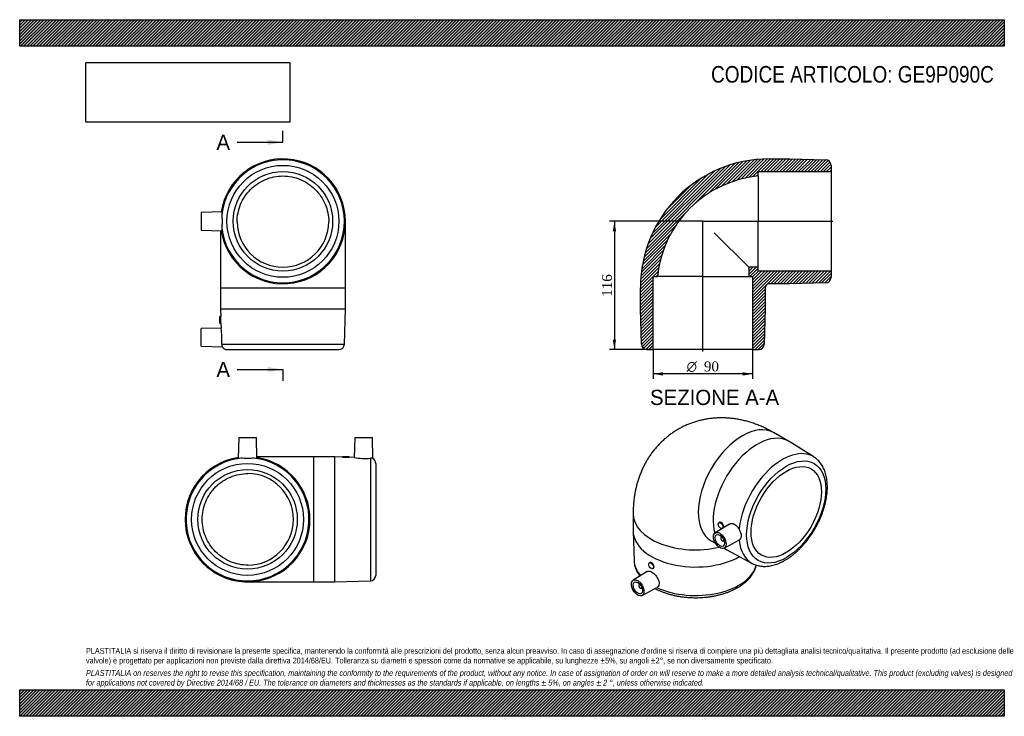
# Model space of a CAD drawing. Header units: millimetres. Extents: x 0 to 891, y 0 to 630.
import ezdxf
from ezdxf.enums import TextEntityAlignment as Align
from ezdxf.lldxf.tags import DXFTag

# ---------------------------------------------------------------- set-up
doc = ezdxf.new("R2010")
doc.units = ezdxf.units.MM
doc.header["$LTSCALE"] = 3
for name, color, linetype in [('Default', 7, 'Continuous'), ('DV4_Default', 7, 'Continuous'), ('GE9P090C', 7, 'Continuous')]:
    doc.layers.add(name, color=color, linetype=linetype)
doc.styles.add('SEACAD_Solid_Edge_ANSI', font='seans.ttf')
doc.styles.add('SEACAD_Solid_Edge_ANSI1_Symbols', font='semeca1.ttf')
doc.styles.add('SEACAD_Times_New_Roman', font='times.ttf')
tags = doc.linetypes.add('CENTER2', pattern=[28.575, 19.05, -3.175, 3.175, -3.175]).pattern_tags.tags
tags[10:11] = [DXFTag(74, 4), DXFTag(75, 0), DXFTag(340, '0'), DXFTag(46, 0.0), DXFTag(50, 0.0), DXFTag(44, 0.0), DXFTag(45, 0.0)]
tags[8:9] = [DXFTag(74, 4), DXFTag(75, 0), DXFTag(340, '0'), DXFTag(46, 0.0), DXFTag(50, 0.0), DXFTag(44, 0.0), DXFTag(45, 0.0)]
tags[6:7] = [DXFTag(74, 4), DXFTag(75, 0), DXFTag(340, '0'), DXFTag(46, 0.0), DXFTag(50, 0.0), DXFTag(44, 0.0), DXFTag(45, 0.0)]
tags[4:5] = [DXFTag(74, 4), DXFTag(75, 0), DXFTag(340, '0'), DXFTag(46, 0.0), DXFTag(50, 0.0), DXFTag(44, 0.0), DXFTag(45, 0.0)]
doc.dimstyles.new('ANSImm', dxfattribs={"dimtxt": 9, "dimasz": 9, "dimexe": 4.5, "dimexo": 0, "dimgap": 2.25, "dimtad": 1, "dimdsep": 46, "dimtxsty": 'SEACAD_Times_New_Roman', "dimblk1": '_SE_FILLED', "dimblk2": '_SE_FILLED', "dimsah": 1, "dimcen": 4.5, "dimazin": 0, "dimtfac": 0.85, "dimtdec": 3, "dimtofl": 0, "dimtmove": 0, "dimatfit": 3, "dimfxl": 1, "dimarcsym": 0})
picture_1 = doc.add_image_def('image1.jpg', size_in_pixel=(4302, 1260))

# ---------------------------------------------------------------- blocks, each defined once
blk = doc.blocks.new('SE')
at = {"layer": 'GE9P090C', "color": 7, "linetype": 'Continuous'}
for p, q in [((183.04, 456.14), (164.2, 455.65)), ((164.2, 455.65), (164.2, 439.65)), ((294.7, 387.65), (294.7, 447.65)), ((164.2, 439.65), (183.05, 439.15)), ((181.7, 439.19), (181.7, 387.65)), ((181.7, 387.65), (294.7, 387.65)), ((181.7, 387.65), (181.7, 368.65)), ((294.7, 368.65), (294.7, 387.65)), ((181.7, 368.65), (294.7, 368.65)), ((181.7, 368.65), (181.89, 361.61)), ((293.83, 336.51), (294.7, 368.65)), ((181.2, 355.65), (181.2, 361.65)), ((181.89, 361.65), (181.2, 361.65)), ((182.17, 351.12), (164.2, 350.65)), ((164.2, 334.65), (164.2, 350.65)), ((181.2, 355.65), (182.05, 355.65)), ((182.05, 355.68), (182.17, 351.11)), ((164.2, 334.65), (183.23, 334.15)), ((182.88, 336.51), (293.83, 336.51)), ((187.56, 331.65), (288.83, 331.65))]:
    blk.add_line(p, q, dxfattribs=at)
for radius in [50.63, 45]:
    blk.add_circle((238.2, 447.65), radius, dxfattribs=at)
for centre, radius, start, end in [((238.2, 447.65), 56.5, 0, 171.37308), ((238.2, 447.65), 55.63, 186.05415, 173.94585), ((238.2, 447.65), 56.5, 188.62692, 0), ((238.2, 447.65), 41.5, 180.57527, 359.42473), ((125.78, 357.13), 56.29, 358.49207, 4.60425), ((127.37, 341.15), 55.7, 355.22106, 10.30603), ((187.76, 336.04), 4.91, 174.50113, 202.67326), ((187.56, 336.65), 5, 209.92588, 270), ((288.83, 336.65), 5, 270, 358.45184)]:
    blk.add_arc(centre, radius, start, end, dxfattribs=at)
for points, knots in [([(196.7, 447.23), (196.73, 449.95), (197.02, 452.67), (198.1, 457.96), (198.89, 460.54), (200.99, 465.58), (202.27, 467.97), (205.27, 472.46), (207, 474.58), (210.84, 478.42), (212.93, 480.14), (217.42, 483.15), (219.85, 484.45), (224.84, 486.53), (227.42, 487.32), (232.75, 488.38), (235.48, 488.65), (240.88, 488.65), (243.58, 488.39), (248.94, 487.32), (251.52, 486.54), (256.51, 484.47), (258.93, 483.17), (263.45, 480.15), (265.55, 478.43), (269.41, 474.55), (271.12, 472.46), (274.12, 467.98), (275.42, 465.56), (277.5, 460.55), (278.29, 457.97), (279.38, 452.67), (279.67, 449.93), (279.69, 447.23)], [0, 0, 0, 0, 0.0625, 0.0625, 0.125, 0.125, 0.1875, 0.1875, 0.25, 0.25, 0.3125, 0.3125, 0.375, 0.375, 0.4375, 0.4375, 0.5, 0.5, 0.5625, 0.5625, 0.625, 0.625, 0.6875, 0.6875, 0.75, 0.75, 0.8125, 0.8125, 0.875, 0.875, 0.9375, 0.9375, 1, 1, 1, 1]), ([(183.05, 456.14), (183.07, 456.14), (183.07, 456.08), (183.06, 455.59), (182.97, 454.74), (182.88, 453.51)], [0.8302457, 0.8302457, 0.8302457, 0.8302457, 0.875, 0.875, 1, 1, 1, 1]), ([(182.88, 453.51), (182.81, 452.72), (182.92, 451.8), (183.13, 449.81), (183.23, 448.72), (183.23, 446.57), (183.13, 445.49), (182.92, 443.49), (182.81, 442.57), (182.88, 441.78)], [0, 0, 0, 0, 0.25, 0.25, 0.5, 0.5, 0.75, 0.75, 1, 1, 1, 1]), ([(182.88, 441.78), (182.97, 440.56), (183.06, 439.7), (183.07, 439.22), (183.07, 439.15), (183.05, 439.16)], [0, 0, 0, 0, 0.125, 0.125, 0.1697948, 0.1697948, 0.1697948, 0.1697948])]:
    blk.add_open_spline(points, degree=3, knots=knots, dxfattribs=at)
blk = doc.blocks.new('SE1')
at = {"layer": 'GE9P090C', "color": 7, "linetype": 'Continuous'}
for p, q in [((695.72, 248.81), (682.28, 256.57)), ((718.53, 234.62), (696.25, 248.49)), ((555.11, 183.14), (555.11, 167.63)), ((642.18, 173.84), (629.45, 165.94)), ((633.27, 175.43), (632.73, 175.13)), ((635.73, 169.93), (636.35, 170.28)), ((555.12, 167), (555.99, 140.78)), ((635.36, 162.42), (634.79, 162.09)), ((625.78, 158.71), (629.71, 156.44)), ((636.79, 158.63), (637.36, 158.96)), ((637.34, 152.03), (639.22, 150.95)), ((637.45, 152.09), (650.91, 159.29)), ((639.76, 150.65), (662.91, 138.28)), ((570.33, 139.1), (569.8, 138.79)), ((572.8, 133.6), (573.42, 133.95)), ((567.96, 130.99), (555.21, 123.07)), ((561.11, 119.55), (560.54, 119.23)), ((562.54, 115.76), (563.11, 116.09)), ((563.21, 109.22), (576.66, 116.42))]:
    blk.add_line(p, q, dxfattribs=at)
for centre, major_axis, start_param, end_param in [((654.03, 207.64), (-28.25, -48.93), 3.141593, 6.283185), ((667.47, 199.88), (-28.25, -48.93), 3.12248, 5.763606), ((690.19, 186.76), (27.82, 48.18), -0.017844, 2.25053), ((611.61, 183.14), (-56.5, 0), 0.000005, 1.957187), ((611.61, 167.63), (-56.5, 0), 0, 2.351362), ((635.79, 160.36), (1, -1.73), 2.451776, 6.283185), ((635.79, 160.36), (1, -1.73), 0, 0.689817), ((667.47, 199.88), (-28.25, -48.93), 6.219138, 6.283185), ((690.19, 186.76), (27.82, 48.18), 2.461859, 3.160856), ((667.47, 199.88), (-28.25, -48.93), 0, 0.019112), ((611.61, 141.39), (-55.63, 0), 0.019112, 0.459781), ((611.61, 141.39), (-55.63, 0), 0.891063, 2.996227), ((561.54, 117.5), (-1, 1.73), 0, 3.83141), ((561.54, 117.5), (-1, 1.73), 5.593368, 6.283185)]:
    blk.add_ellipse(centre, major_axis=major_axis, ratio=0.57735, start_param=start_param, end_param=end_param, dxfattribs=at)
for centre, major_axis in [((693.63, 184.77), (25.32, 43.85)), ((693.63, 184.77), (-22.5, -38.97)), ((634.23, 172.53), (1.5, -2.6)), ((633.53, 159.06), (4, -6.93)), ((633.53, 159.06), (3, -5.2)), ((571.3, 136.19), (-1.5, 2.6)), ((559.28, 116.19), (-4, 6.93)), ((559.28, 116.19), (-3, 5.2))]:
    blk.add_ellipse(centre, major_axis=major_axis, ratio=0.57735, dxfattribs=at)
for points, knots in [([(682.28, 256.57), (681.39, 257.08), (679.44, 258.18), (675.93, 260), (672, 261.84), (668, 263.51), (663.98, 264.99), (659.96, 266.27), (655.93, 267.36), (651.9, 268.26), (647.89, 268.97), (643.9, 269.48), (639.93, 269.81), (635.99, 269.94), (632.09, 269.9), (628.23, 269.66), (624.41, 269.25), (620.65, 268.66), (616.94, 267.9), (613.3, 266.96), (609.73, 265.86), (606.23, 264.59), (602.81, 263.16), (599.47, 261.57), (596.23, 259.83), (593.08, 257.94), (590.03, 255.9), (587.08, 253.72), (584.25, 251.41), (581.52, 248.97), (578.92, 246.4), (576.43, 243.7), (574.07, 240.89), (571.84, 237.97), (569.73, 234.93), (567.76, 231.79), (565.91, 228.55), (564.21, 225.2), (562.64, 221.76), (561.22, 218.22), (559.93, 214.59), (558.79, 210.87), (557.8, 207.06), (556.96, 203.16), (556.27, 199.18), (555.74, 195.12), (555.36, 191.02), (555.14, 186.93), (555.12, 184.49), (555.11, 183.14)], [0, 0, 0, 0, 0.015316, 0.039444, 0.063501, 0.087358, 0.110981, 0.134347, 0.15744, 0.180255, 0.202794, 0.225063, 0.247075, 0.268844, 0.290386, 0.31172, 0.332862, 0.353831, 0.374642, 0.395314, 0.415861, 0.4363, 0.456646, 0.476914, 0.497118, 0.517273, 0.537391, 0.557486, 0.57757, 0.59766, 0.617771, 0.63792, 0.658122, 0.678396, 0.69876, 0.719231, 0.739831, 0.760577, 0.781491, 0.802593, 0.823901, 0.845434, 0.867208, 0.889234, 0.91152, 0.934068, 0.956873, 0.979921, 1, 1, 1, 1]), ([(662.92, 138.29), (663.03, 138.23), (663.66, 137.86), (665.02, 137.28), (666.86, 136.61), (668.8, 136.11), (670.8, 135.77), (672.85, 135.59), (674.97, 135.58), (677.13, 135.73), (679.34, 136.05), (681.59, 136.54), (683.86, 137.19), (686.16, 138), (688.47, 138.98), (690.78, 140.12), (693.08, 141.4), (695.37, 142.83), (697.64, 144.41), (699.88, 146.11), (702.09, 147.95), (704.25, 149.9), (706.37, 151.97), (708.43, 154.15), (710.44, 156.43), (712.38, 158.8), (714.25, 161.26), (716.05, 163.79), (717.76, 166.4), (719.39, 169.07), (720.93, 171.79), (722.38, 174.56), (723.72, 177.37), (724.96, 180.2), (726.1, 183.06), (727.12, 185.93), (728.03, 188.81), (728.82, 191.68), (729.48, 194.54), (730.03, 197.38), (730.45, 200.2), (730.73, 202.97), (730.89, 205.7), (730.91, 208.38), (730.8, 211), (730.55, 213.54), (730.16, 216.01), (729.64, 218.38), (728.98, 220.66), (728.18, 222.82), (727.25, 224.87), (726.19, 226.78), (725.01, 228.56), (723.72, 230.2), (722.32, 231.69), (720.83, 233.02), (719.51, 234.02), (718.75, 234.47), (718.48, 234.63)], [0, 0, 0, 0, 0.003072, 0.020249, 0.037435, 0.054685, 0.072045, 0.089553, 0.107237, 0.125106, 0.14316, 0.161382, 0.179749, 0.19823, 0.216796, 0.235416, 0.254068, 0.272731, 0.291389, 0.310034, 0.328659, 0.347264, 0.365848, 0.384411, 0.402955, 0.421483, 0.439997, 0.4585, 0.476996, 0.495487, 0.513977, 0.532469, 0.550966, 0.56947, 0.587985, 0.606515, 0.625062, 0.64363, 0.662222, 0.68084, 0.699485, 0.718158, 0.736858, 0.755582, 0.774323, 0.793069, 0.811801, 0.830495, 0.849122, 0.867651, 0.886045, 0.904274, 0.922313, 0.940152, 0.957794, 0.975259, 0.992582, 1, 1, 1, 1]), ([(636.35, 173.75), (635.95, 174.44), (635.4, 175.02), (634.26, 175.64), (633.68, 175.67), (633.27, 175.43), (633.27, 175.43), (633.27, 175.43)], [0, 0, 0, 0, 0.125, 0.125, 0.25, 0.25, 0.2500933, 0.2500933, 0.2500933, 0.2500933]), ([(636.35, 170.28), (636.74, 170.51), (636.96, 171.01), (636.96, 172.29), (636.74, 173.06), (636.35, 173.75)], [0.7501474, 0.7501474, 0.7501474, 0.7501474, 0.875, 0.875, 1, 1, 1, 1]), ([(642.18, 173.84), (642.85, 174.25), (643.65, 174.45), (645.68, 174.33), (646.99, 173.77), (649.3, 171.84), (650.32, 170.48), (651.07, 168.97)], [0.6610845, 0.6610845, 0.6610845, 0.6610845, 0.75, 0.75, 0.875, 0.875, 1, 1, 1, 1]), ([(651.07, 168.97), (651.56, 167.99), (652.05, 167.04), (652.77, 165.16), (653, 164.23), (653, 162.48), (652.77, 161.64), (652.05, 160.25), (651.56, 159.7), (651.07, 159.39)], [0, 0, 0, 0, 0.25, 0.25, 0.5, 0.5, 0.75, 0.75, 1, 1, 1, 1]), ([(555.99, 140.79), (555.99, 140.74), (555.98, 140.08), (556.13, 138.69), (556.46, 136.76), (556.97, 134.83), (557.65, 132.93), (558.51, 131.05), (559.53, 129.21), (560.46, 127.8), (561.05, 127.01), (561.21, 126.8)], [0, 0, 0, 0, 0.0010719, 0.0182487, 0.0354296, 0.052667, 0.0700095, 0.0874964, 0.1051554, 0.1230002, 0.1293124, 0.1293124, 0.1293124, 0.1293124]), ([(573.34, 137.35), (572.92, 138.02), (572.36, 138.59), (571.25, 139.24), (570.71, 139.31), (570.34, 139.1), (570.34, 139.1), (570.33, 139.1)], [0, 0, 0, 0, 0.125, 0.125, 0.25, 0.25, 0.2511754, 0.2511754, 0.2511754, 0.2511754]), ([(573.42, 133.95), (573.81, 134.18), (574.04, 134.68), (574.01, 135.93), (573.76, 136.68), (573.34, 137.35)], [0.751069, 0.751069, 0.751069, 0.751069, 0.875, 0.875, 1, 1, 1, 1]), ([(575.03, 115.55), (575.31, 115.4), (576.39, 114.84), (578.33, 113.9), (580.92, 112.8), (583.6, 111.8), (586.37, 110.89), (589.21, 110.08), (592.12, 109.37), (595.09, 108.76), (598.11, 108.25), (601.17, 107.84), (604.26, 107.54), (607.37, 107.35), (610.49, 107.26), (613.62, 107.27), (616.74, 107.39), (619.85, 107.62), (622.93, 107.95), (625.98, 108.38), (628.98, 108.92), (631.93, 109.56), (634.83, 110.3), (637.65, 111.14), (640.39, 112.08), (643.04, 113.11), (645.6, 114.24), (648.06, 115.46), (650.41, 116.76), (652.63, 118.16), (654.73, 119.64), (656.69, 121.2), (658.5, 122.83), (660.16, 124.53), (661.65, 126.3), (662.98, 128.12), (664.14, 129.99), (665.11, 131.89), (665.91, 133.83), (666.41, 135.44), (666.64, 136.4), (666.71, 136.7)], [0.2640029, 0.2640029, 0.2640029, 0.2640029, 0.2705251, 0.2891827, 0.3078275, 0.3264542, 0.3450602, 0.3636449, 0.3822089, 0.4007539, 0.4192821, 0.4377963, 0.4562992, 0.4747941, 0.4932842, 0.5117727, 0.5302628, 0.548757, 0.5672585, 0.5857706, 0.6042969, 0.6228403, 0.6414042, 0.6599913, 0.6786039, 0.6972439, 0.715912, 0.7346072, 0.7533268, 0.7720648, 0.7908099, 0.809543, 0.8282417, 0.8468779, 0.865419, 0.8838305, 0.9020799, 0.9201422, 0.9380043, 0.9556684, 0.9637842, 0.9637842, 0.9637842, 0.9637842]), ([(567.96, 130.99), (568.21, 131.14), (568.49, 131.25), (569.68, 131.44), (570.79, 131.14), (573.19, 129.75), (574.44, 128.69), (576.61, 126.14), (577.52, 124.65), (578.59, 121.71), (578.75, 120.24), (578.24, 117.84), (577.57, 116.9), (576.64, 116.41)], [0.3310994, 0.3310994, 0.3310994, 0.3310994, 0.375, 0.375, 0.5, 0.5, 0.625, 0.625, 0.75, 0.75, 0.875, 0.875, 1, 1, 1, 1])]:
    blk.add_open_spline(points, degree=3, knots=knots, dxfattribs=at)
blk.add_open_spline([(651.07, 159.39), (651.02, 159.35), (650.97, 159.32), (650.91, 159.29)], degree=3, dxfattribs=at)
blk = doc.blocks.new('SE2')
at = {"layer": 'GE9P090C', "color": 7, "linetype": 'Continuous'}
for p, q in [((198.18, 252.1), (197.68, 233.25)), ((198.18, 252.1), (214.18, 252.1)), ((214.67, 233.25), (214.18, 252.1)), ((303.18, 252.1), (302.71, 234.13)), ((303.18, 252.1), (319.18, 252.1)), ((319.68, 233.07), (319.18, 252.1)), ((266.18, 234.6), (214.64, 234.6)), ((266.18, 121.6), (266.18, 234.6)), ((285.18, 234.6), (266.18, 234.6)), ((285.18, 121.6), (285.18, 234.6)), ((292.18, 234.41), (285.18, 234.6)), ((292.18, 235.1), (298.18, 235.1)), ((292.18, 235.1), (292.18, 234.41)), ((302.71, 234.13), (298.14, 234.25)), ((298.18, 234.25), (298.18, 235.1)), ((317.31, 233.42), (317.31, 122.47)), ((322.18, 228.73), (322.18, 127.47)), ((206.18, 121.6), (266.18, 121.6)), ((266.18, 121.6), (285.18, 121.6)), ((285.18, 121.6), (317.31, 122.47))]:
    blk.add_line(p, q, dxfattribs=at)
for radius in [50.63, 45]:
    blk.add_circle((206.18, 178.1), radius, dxfattribs=at)
for centre, radius, start, end in [((206.18, 178.1), 56.5, 98.62692, 360), ((206.18, 178.1), 55.63, 96.05415, 83.94585), ((206.18, 178.1), 56.5, 0, 81.37308), ((296.7, 290.52), 56.29, 265.39575, 271.50794), ((312.67, 288.93), 55.7, 259.69397, 274.77894), ((317.78, 228.53), 4.91, 67.32674, 95.49887), ((317.18, 228.73), 5, 0, 60.07013), ((206.18, 178.1), 41.5, 270.57527, 89.42473), ((317.18, 127.47), 5, 271.54816, 0)]:
    blk.add_arc(centre, radius, start, end, dxfattribs=at)
for points, knots in [([(200.31, 233.42), (199.09, 233.32), (198.23, 233.24), (197.75, 233.23), (197.69, 233.23), (197.69, 233.25)], [0, 0, 0, 0, 0.125, 0.125, 0.1697948, 0.1697948, 0.1697948, 0.1697948]), ([(212.04, 233.42), (211.25, 233.49), (210.33, 233.38), (208.34, 233.17), (207.25, 233.07), (205.1, 233.07), (204.02, 233.17), (202.02, 233.38), (201.1, 233.49), (200.31, 233.42)], [0, 0, 0, 0, 0.25, 0.25, 0.5, 0.5, 0.75, 0.75, 1, 1, 1, 1]), ([(214.67, 233.25), (214.67, 233.23), (214.61, 233.23), (214.12, 233.24), (213.27, 233.32), (212.04, 233.42)], [0.8302457, 0.8302457, 0.8302457, 0.8302457, 0.875, 0.875, 1, 1, 1, 1]), ([(206.59, 136.6), (203.89, 136.63), (201.21, 136.91), (195.89, 137.99), (193.26, 138.8), (188.28, 140.88), (185.89, 142.15), (181.35, 145.18), (179.25, 146.9), (175.43, 150.72), (173.69, 152.83), (170.66, 157.35), (169.38, 159.73), (167.3, 164.72), (166.5, 167.36), (165.44, 172.67), (165.17, 175.35), (165.17, 180.79), (165.44, 183.52), (166.49, 188.82), (167.28, 191.42), (169.38, 196.46), (170.65, 198.85), (173.66, 203.34), (175.41, 205.46), (179.25, 209.3), (181.33, 211.01), (185.84, 214.02), (188.27, 215.32), (193.26, 217.4), (195.84, 218.2), (201.19, 219.29), (203.89, 219.57), (206.59, 219.6)], [0, 0, 0, 0, 0.0625, 0.0625, 0.125, 0.125, 0.1875, 0.1875, 0.25, 0.25, 0.3125, 0.3125, 0.375, 0.375, 0.4375, 0.4375, 0.5, 0.5, 0.5625, 0.5625, 0.625, 0.625, 0.6875, 0.6875, 0.75, 0.75, 0.8125, 0.8125, 0.875, 0.875, 0.9375, 0.9375, 1, 1, 1, 1])]:
    blk.add_open_spline(points, degree=3, knots=knots, dxfattribs=at)
blk = doc.blocks.new('SE4')
at = {"color": 7, "linetype": 'Continuous', "style": 'SEACAD_Solid_Edge_ANSI'}
blk.add_text('A', height=13.8, dxfattribs=at).set_placement((178.02, 526.06), align=Align.TOP_LEFT)
blk = doc.blocks.new('SE5')
at = {"color": 7, "linetype": 'Continuous', "style": 'SEACAD_Solid_Edge_ANSI'}
blk.add_text('A', height=13.8, dxfattribs=at).set_placement((178.02, 320.57), align=Align.TOP_LEFT)
blk = doc.blocks.new('SEANNOT_GROUP')
at = {"linetype": 'Continuous'}
blk.add_hatch(color=7, dxfattribs=at).paths.add_polyline_path([(224.4, 516.86), (238.2, 519.16), (224.4, 521.46)])
at = {"color": 7, "linetype": 'Continuous'}
blk.add_lwpolyline([(196.8, 519.16), (238.2, 519.16)], dxfattribs=at)
blk = doc.blocks.new('SEANNOT_GROUP1')
at = {"linetype": 'Continuous'}
blk.add_hatch(color=7, dxfattribs=at).paths.add_polyline_path([(224.4, 311.37), (238.2, 313.67), (224.4, 315.97)])
at = {"color": 7, "linetype": 'Continuous'}
blk.add_lwpolyline([(196.8, 313.67), (238.2, 313.67)], dxfattribs=at)
blk = doc.blocks.new('SE3')
at = {"layer": 'Default', "color": 7, "linetype": 'CENTER2'}
for p, q in [((238.2, 519.16), (238.2, 529.51)), ((238.2, 313.67), (238.2, 303.32))]:
    blk.add_line(p, q, dxfattribs=at)
at = {"layer": 'Default', "color": 7, "linetype": 'CENTER2', "const_width": 0.0001}
blk.add_lwpolyline([(238.2, 519.16), (238.2, 313.67)], dxfattribs=at)
at = {"layer": 'Default'}
for name in ['SE4', 'SEANNOT_GROUP', 'SE5', 'SEANNOT_GROUP1']:
    blk.add_blockref(name, (0, 0), dxfattribs=at)
blk = doc.blocks.new('SE6')
at = {"layer": 'GE9P090C', "linetype": 'Continuous'}
h = blk.add_hatch(dxfattribs=at)
h.set_pattern_fill('LINE', scale=0.62992, angle=45, style=0)
edge = h.paths.add_edge_path()
edge.add_line((697.19, 504.15), (678.19, 504.15))
edge.add_arc((678.19, 387.65), 116.5, 90, 180)
edge.add_line((561.69, 387.65), (561.69, 368.65))
edge.add_line((561.69, 368.65), (562.56, 336.51))
edge.add_arc((567.55, 336.65), 5, 181.54816, 270)
edge.add_line((567.55, 331.65), (573.19, 331.65))
edge.add_line((573.19, 331.65), (573.19, 397.65))
edge.add_line((573.19, 397.65), (577.18, 397.65))
edge.add_arc((678.19, 387.65), 101.5, 95.65408, 174.34592, ccw=False)
edge.add_line((668.19, 488.65), (668.19, 492.65))
edge.add_line((668.19, 492.65), (734.19, 492.65))
edge.add_line((734.19, 492.65), (734.19, 498.28))
edge.add_arc((729.19, 498.28), 5, 0, 88.45184)
edge.add_line((729.32, 503.28), (697.19, 504.15))
h = blk.add_hatch(dxfattribs=at)
h.set_pattern_fill('LINE', scale=0.62992, angle=45, style=0)
edge = h.paths.add_edge_path()
edge.add_arc((729.19, 397.01), 5, 271.54816, 360)
edge.add_line((734.19, 397.01), (734.19, 402.65))
edge.add_line((734.19, 402.65), (668.19, 402.65))
edge.add_line((668.19, 402.65), (668.19, 406.15))
edge.add_line((668.19, 406.15), (659.69, 406.15))
edge.add_line((659.69, 406.15), (659.69, 397.65))
edge.add_line((659.69, 397.65), (663.19, 397.65))
edge.add_line((663.19, 397.65), (663.19, 331.65))
edge.add_line((663.19, 331.65), (668.82, 331.65))
edge.add_arc((668.82, 336.65), 5, 270, 358.45184)
edge.add_line((673.82, 336.51), (674.69, 368.65))
edge.add_line((674.69, 368.65), (674.69, 387.65))
edge.add_arc((678.19, 387.65), 3.5, 90, 180, ccw=False)
edge.add_line((678.19, 391.15), (697.19, 391.15))
edge.add_line((697.19, 391.15), (729.32, 392.01))
at = {"layer": 'DV4_Default', "color": 7, "linetype": 'CENTER2'}
for p, q in [((617.15, 447.65), (735.94, 447.65)), ((618.19, 329.9), (618.19, 448.5))]:
    blk.add_line(p, q, dxfattribs=at)
at = {"layer": 'GE9P090C', "color": 7, "linetype": 'Continuous'}
for p, q in [((678.19, 504.15), (697.19, 504.15)), ((697.19, 504.15), (729.32, 503.28)), ((668.19, 492.65), (734.19, 492.65)), ((668.19, 488.65), (668.19, 492.65)), ((734.19, 498.28), (734.19, 492.65)), ((734.19, 492.65), (734.19, 402.65)), ((668.19, 488.65), (668.19, 447.23)), ((668.19, 406.15), (668.19, 447.23)), ((628.48, 437.35), (659.69, 406.15)), ((668.19, 406.15), (659.69, 406.15)), ((659.69, 406.15), (659.69, 397.65)), ((668.19, 402.65), (668.19, 406.15)), ((734.19, 402.65), (668.19, 402.65)), ((734.19, 402.65), (734.19, 397.01)), ((573.19, 331.65), (573.19, 397.65)), ((573.19, 397.65), (577.18, 397.65)), ((618.6, 397.65), (577.18, 397.65)), ((618.6, 397.65), (659.69, 397.65)), ((659.69, 397.65), (663.19, 397.65)), ((663.19, 397.65), (663.19, 331.65)), ((561.69, 368.65), (561.69, 387.65)), ((674.69, 387.65), (674.69, 368.65)), ((697.19, 391.15), (678.19, 391.15)), ((729.32, 392.01), (697.19, 391.15)), ((562.56, 336.51), (561.69, 368.65)), ((674.69, 368.65), (673.82, 336.51)), ((567.55, 331.65), (573.19, 331.65)), ((663.19, 331.65), (573.19, 331.65)), ((663.19, 331.65), (668.82, 331.65))]:
    blk.add_line(p, q, dxfattribs=at)
for centre, radius, start, end in [((678.19, 387.65), 116.5, 90, 180), ((729.19, 498.28), 5, 0, 88.45184), ((678.19, 387.65), 101.5, 95.65408, 174.34592), ((729.19, 397.01), 5, 271.54816, 0), ((678.19, 387.65), 3.5, 90, 180), ((567.55, 336.65), 5, 181.54816, 270), ((668.82, 336.65), 5, 270, 358.45184)]:
    blk.add_arc(centre, radius, start, end, dxfattribs=at)
blk = doc.blocks.new('GDimGGroup')
at = {"layer": 'Default', "linetype": 'Continuous'}
for points in [[(582.19, 308.18), (582.19, 311.18), (573.19, 309.68)], [(654.19, 308.18), (663.19, 309.68), (654.19, 311.18)]]:
    blk.add_hatch(color=7, dxfattribs=at).paths.add_polyline_path(points)
at = {"layer": 'Default', "color": 7, "linetype": 'Continuous'}
for p, q in [((573.19, 331.65), (573.19, 305.18)), ((663.19, 331.65), (663.19, 305.18)), ((663.19, 309.68), (573.19, 309.68))]:
    blk.add_line(p, q, dxfattribs=at)
for s, style, p in [('O', 'SEACAD_Solid_Edge_ANSI1_Symbols', (603.53, 320.93)), ('90', 'SEACAD_Times_New_Roman', (619.19, 320.93))]:
    blk.add_text(s, height=9, dxfattribs=dict(at, style=style)).set_placement(p, align=Align.TOP_LEFT)
blk = doc.blocks.new('DMBLK1')
at = {"layer": 'Default', "linetype": 'Continuous'}
for points in [[(536.69, 438.65), (539.69, 438.65), (538.19, 447.65)], [(536.69, 340.65), (538.19, 331.65), (539.69, 340.65)]]:
    blk.add_hatch(color=7, dxfattribs=at).paths.add_polyline_path(points)
at = {"layer": 'Default', "color": 7, "linetype": 'Continuous'}
for p, q in [((618.19, 447.65), (533.69, 447.65)), ((538.19, 447.65), (538.19, 331.65)), ((573.19, 331.65), (533.69, 331.65))]:
    blk.add_line(p, q, dxfattribs=at)
at = {"layer": 'Default', "color": 7, "linetype": 'Continuous', "style": 'SEACAD_Times_New_Roman'}
blk.add_text('116', height=9, rotation=90, dxfattribs=at).set_placement((526.94, 379.41), align=Align.TOP_LEFT)
blk = doc.blocks.new('_SE_FILLED')
at = {"color": 0}
blk.add_line((0, 0), (-1, 0), dxfattribs=at)
blk.add_solid([(0, 0), (-1, -0.1665), (-1, 0.1665), (0, 0)], dxfattribs=at)

msp = doc.modelspace()

# ---------------------------------------------------------------- hatches: boundary and pattern name
at = {"layer": 'Default', "linetype": 'Continuous'}
h = msp.add_hatch(dxfattribs=at)
h.set_pattern_fill('LINE', scale=0.629921, angle=45, style=0)
h.paths.add_polyline_path([(891, 606), (891, 630), (0, 630), (0, 606)])
for points in [[(891, 606), (891, 630), (0, 630), (0, 606)], [(891, 0), (891, 24), (0, 24), (0, 0)]]:
    msp.add_hatch(color=7, dxfattribs=at).paths.add_polyline_path(points)
h = msp.add_hatch(dxfattribs=at)
h.set_pattern_fill('LINE', scale=0.62992, angle=45, style=0)
h.paths.add_polyline_path([(891, 0), (891, 24), (0, 24), (0, 0)])

# ---------------------------------------------------------------- linework, layer by layer
at = {"layer": 'Default', "color": 7, "linetype": 'Continuous'}
for p, q in [((0, 630), (891, 630)), ((0, 606), (0, 630)), ((891, 630), (891, 606)), ((891, 606), (0, 606)), ((0, 24), (891, 24)), ((0, 0), (0, 24)), ((891, 24), (891, 0)), ((891, 0), (0, 0))]:
    msp.add_line(p, q, dxfattribs=at)

# ---------------------------------------------------------------- block references
at = {"layer": 'Default'}
for name in ['SE3', 'SE', 'SE6', 'GDimGGroup', 'SE1', 'SE2']:
    msp.add_blockref(name, (0, 0), dxfattribs=at)

# ---------------------------------------------------------------- texts
at = {"layer": 'Default', "color": 7, "linetype": 'Continuous', "style": 'SEACAD_Solid_Edge_ANSI'}
msp.add_text('SEZIONE A-A', height=13.8, dxfattribs=at).set_placement((570.364, 295.327), align=Align.TOP_LEFT)
at = {"layer": 'Default', "attachment_point": 1}
for s, insert, char_height, width in [('{\\fArial Narrow|b0||i0||c0|p34;\\C7;\\H15.;\\W1.;CODICE ARTICOLO: GE9P090C}', (625.638, 588.101), 15, 254.43037), ("{\\fArial Narrow|b0||i0||c0|p34;\\C7;\\H5.25;\\W1.;PLASTITALIA si riserva il diritto di revisionare la presente specifica, mantenendo la conformità alle prescrizioni del prodotto, senza alcun preavviso. In caso di assegnazione d'ordine si riserva di compiere una più dettagliata analisi tecnico/qualitativa. Il presente prodotto (ad esclusione delle \\P}{\\fArial Narrow|b0||i0||c0|p34;\\C7;\\H5.25;\\W1.;valvole) è progettato per applicazioni non previste dalla direttiva 2014/68/EU. Tolleranza su diametri e spessori come da normative se applicabile, su lunghezze ±5%, su angoli ±2°, se non diversamente specificato.\\P}{\\fArial Narrow|b0||i0||c0|p34;\\C7;\\H1.5;\\W1.;   \\P}{\\fArial Narrow|b0||i1||c0|p34;\\C7;\\H5.25;\\W1.;PLASTITALIA on reserves the right to revise this specification, maintaining the conformity to the requirements of the product, without any notice. In case of assignation of order on will reserve to make a more detailed analysis technical/qualitative. This product (excluding valves) is designed \\P}{\\fArial Narrow|b0||i1||c0|p34;\\C7;\\H5.25;\\W1.;for applications not covered by Directive 2014/68 / EU. The tolerance on diameters and thicknesses as the standards if applicable, on lengths ± 5%, on angles ± 2 °, unless otherwise indicated.\\P}", (60, 61.807), 5.25, 771)]:
    msp.add_mtext(s, dxfattribs=dict(at, insert=insert, char_height=char_height, width=width))

# ---------------------------------------------------------------- dimensions: what is measured, and where the dimension line sits
at = {"layer": 'Default', "color": 7, "linetype": 'Continuous'}
dim = msp.add_linear_dim(base=(538.186, 331.646), p1=(618.187, 447.646), p2=(573.187, 331.646), angle=90, text='\\A1;<>', dimstyle='ANSImm', dxfattribs=at)
dim.commit()
dim.dimension.update_dxf_attribs({"geometry": 'DMBLK1', "text_midpoint": (538.186, 389.646), "dimtype": 160})

# ---------------------------------------------------------------- pictures from other files: only their frames are drawn
image = msp.add_image(picture_1, insert=(60, 537.31), size_in_units=(184.371, 54))
image.dxf.flags = 7

doc.saveas('drawing.dxf')
